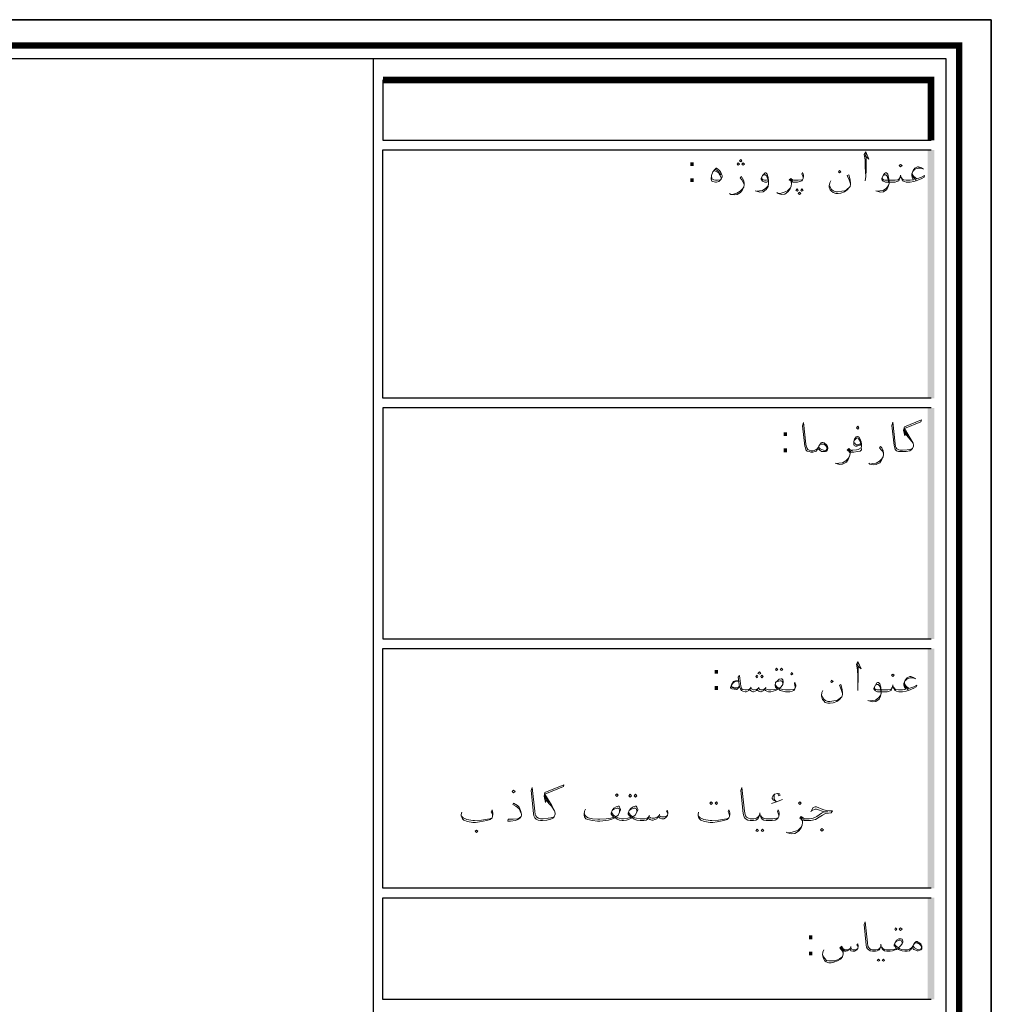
# Model space of a CAD drawing. Header units: metres. Extents: x 5.7 to 89.8, y 4 to 63.5.
# Tile 23 of 23: x 69.4 to 89.8, y 42.9 to 63.5. Entities that reach past the tile are written whole.
import ezdxf

# ---------------------------------------------------------------- set-up
doc = ezdxf.new("R2010")
doc.units = ezdxf.units.M
doc.header["$MEASUREMENT"] = 0
for name, color, linetype in [('PDF9_KADR', 7, 'Continuous'), ('PDF9_Text', 7, 'Continuous'), ('PDF9_textt', 7, 'Continuous')]:
    doc.layers.add(name, color=color, linetype=linetype)
doc.styles.add('PDF B Mitra', font='BMITRA.TTF')

msp = doc.modelspace()

# ---------------------------------------------------------------- linework, layer by layer
at = {"layer": 'PDF9_KADR', "lineweight": 25}
for points in [[(5.695, 4.013), (89.785, 4.013), (89.785, 63.476), (5.695, 63.476)], [(5.695, 63.476), (89.785, 63.476), (89.785, 4.013), (5.695, 4.013)], [(6.514, 4.832), (88.841, 4.832), (88.841, 62.657), (6.514, 62.657)]]:
    msp.add_lwpolyline(points, close=True, dxfattribs=at)
at = {"layer": 'PDF9_KADR', "lineweight": 0, "const_width": 0.135}
msp.add_lwpolyline([(6.235, 62.937), (6.235, 4.552), (89.111, 4.552), (89.111, 62.937)], close=True, dxfattribs=at)
at = {"layer": 'PDF9_KADR', "lineweight": 25}
for points in [[(76.851, 4.832), (76.851, 62.657)], [(77.053, 62.214), (77.053, 60.953), (88.524, 60.953)], [(88.524, 55.55), (77.053, 55.55), (77.053, 60.75), (88.524, 60.75)], [(88.524, 55.347), (77.053, 55.347), (77.053, 50.512), (88.524, 50.512)], [(88.524, 45.292), (77.053, 45.292), (77.053, 50.31), (88.524, 50.31)], [(88.524, 42.962), (77.053, 42.962), (77.053, 45.09), (88.524, 45.09)]]:
    msp.add_lwpolyline(points, dxfattribs=at)
at = {"layer": 'PDF9_KADR', "lineweight": 0, "const_width": 0.135}
msp.add_lwpolyline([(88.524, 60.953), (88.524, 62.214), (77.053, 62.214)], dxfattribs=at)
at = {"layer": 'PDF9_KADR', "transparency": 33554559}
for points in [[(88.456, 55.55), (88.591, 55.55), (88.456, 60.75)], [(88.591, 55.55), (88.456, 60.75), (88.591, 60.75)], [(88.456, 50.512), (88.591, 50.512), (88.456, 55.347)], [(88.591, 50.512), (88.456, 55.347), (88.591, 55.347)], [(88.456, 45.292), (88.591, 45.292), (88.456, 50.31)], [(88.591, 45.292), (88.456, 50.31), (88.591, 50.31)], [(88.456, 42.962), (88.591, 42.962), (88.456, 45.09)], [(88.591, 42.962), (88.456, 45.09), (88.591, 45.09)]]:
    msp.add_solid(points, dxfattribs=at)
at = {"layer": 'PDF9_textt', "lineweight": 20}
for points in [[(87.137, 60.635), (87.223, 60.558), (87.156, 60.712), (87.127, 60.654), (87.146, 60.539), (87.146, 60.394), (87.156, 60.192), (87.146, 60.105)], [(87.156, 60.192), (87.166, 60.336), (87.166, 60.567), (87.156, 60.673)], [(84.112, 60.124), (84.055, 60.115), (84.016, 60.115), (83.978, 60.124), (83.939, 60.144), (83.929, 60.211)], [(83.987, 60.317), (84.026, 60.298), (84.074, 60.269), (84.103, 60.221), (84.132, 60.173), (84.132, 60.144)], [(84.016, 60.346), (84.064, 60.307), (84.103, 60.259), (84.122, 60.23)], [(85.114, 60.086), (85.085, 60.076), (85.047, 60.076), (85.018, 60.086), (84.999, 60.095), (84.979, 60.115), (84.97, 60.134), (84.97, 60.153), (84.999, 60.211), (85.037, 60.259), (85.047, 60.269), (85.066, 60.269), (85.095, 60.24), (85.114, 60.173), (85.124, 60.105), (85.124, 60.047), (85.114, 59.98), (85.076, 59.922), (85.008, 59.874), (84.941, 59.864), (84.873, 59.884), (84.844, 59.893)], [(84.999, 60.211), (85.018, 60.221), (85.037, 60.23), (85.056, 60.23), (85.085, 60.201), (85.104, 60.153), (85.114, 60.124), (85.124, 60.047), (85.114, 59.999), (85.066, 59.951), (84.999, 59.903), (84.931, 59.893), (84.883, 59.884)], [(85.846, 60.153), (85.846, 60.182), (85.836, 60.211), (85.817, 60.24), (85.836, 60.278), (85.846, 60.25), (85.856, 60.211), (85.856, 60.192), (85.846, 60.153), (85.836, 60.124), (85.817, 60.105), (85.779, 60.086), (85.731, 60.076), (85.663, 60.076), (85.634, 60.076), (85.605, 60.086), (85.605, 60.047), (85.596, 59.99), (85.576, 59.932), (85.528, 59.874), (85.461, 59.826), (85.393, 59.816), (85.326, 59.835), (85.297, 59.855)], [(86.838, 60.038), (86.809, 60.124), (86.771, 60.211), (86.8, 60.23), (86.828, 60.124), (86.838, 60.047), (86.838, 60.028), (86.828, 59.98), (86.819, 59.97), (86.771, 59.912), (86.713, 59.874), (86.636, 59.845), (86.578, 59.835), (86.53, 59.835), (86.472, 59.855), (86.443, 59.884), (86.414, 59.912), (86.395, 59.97), (86.395, 59.999), (86.405, 60.057), (86.424, 60.105)], [(88.129, 60.269), (88.138, 60.23), (88.167, 60.192), (88.225, 60.144), (88.321, 60.182), (88.389, 60.211), (88.379, 60.182), (88.331, 60.153), (88.215, 60.105), (88.167, 60.086), (88.09, 60.076), (88.061, 60.076), (88.003, 60.076), (87.965, 60.086), (87.926, 60.105), (87.917, 60.124), (87.898, 60.173), (87.888, 60.221), (87.878, 60.173), (87.859, 60.124), (87.849, 60.105), (87.811, 60.086), (87.772, 60.076), (87.715, 60.076), (87.57, 60.076), (87.541, 60.086), (87.522, 60.095), (87.503, 60.115), (87.493, 60.134), (87.493, 60.153), (87.522, 60.211), (87.551, 60.259), (87.57, 60.269), (87.589, 60.269), (87.618, 60.24), (87.637, 60.173), (87.647, 60.105), (87.647, 60.047), (87.628, 59.98), (87.599, 59.922), (87.532, 59.874), (87.464, 59.864), (87.387, 59.884), (87.368, 59.893)], [(87.522, 60.211), (87.541, 60.221), (87.56, 60.23), (87.58, 60.23), (87.609, 60.201), (87.618, 60.153), (87.628, 60.124), (87.647, 60.047), (87.628, 59.999), (87.589, 59.951), (87.522, 59.903), (87.455, 59.893), (87.397, 59.884)], [(88.369, 60.346), (88.321, 60.375), (88.264, 60.394), (88.244, 60.394), (88.186, 60.365), (88.148, 60.317), (88.119, 60.25), (88.119, 60.211), (88.129, 60.173), (88.158, 60.124), (88.138, 60.124), (88.09, 60.115), (88.061, 60.115), (88.003, 60.115), (87.946, 60.124), (87.926, 60.134), (87.907, 60.163)], [(88.206, 60.115), (88.167, 60.163), (88.129, 60.211)], [(88.148, 60.307), (88.186, 60.346), (88.254, 60.365), (88.302, 60.365), (88.35, 60.356)], [(84.613, 60.038), (84.594, 60.076), (84.565, 60.124), (84.527, 60.163), (84.556, 60.192), (84.575, 60.153), (84.604, 60.105), (84.613, 60.047), (84.613, 60.028), (84.604, 59.97), (84.575, 59.912), (84.536, 59.855), (84.469, 59.816), (84.401, 59.807), (84.334, 59.816), (84.305, 59.835)], [(85.114, 60.124), (85.076, 60.115), (85.037, 60.115), (85.008, 60.124), (84.989, 60.134), (84.979, 60.163)], [(85.605, 60.047), (85.596, 60.076), (85.586, 60.105), (85.557, 60.124), (85.586, 60.153), (85.625, 60.124), (85.653, 60.115), (85.663, 60.115), (85.74, 60.115), (85.817, 60.124), (85.836, 60.124)], [(85.634, 60.095), (85.596, 60.115), (85.576, 60.134)], [(86.405, 59.999), (86.414, 59.97), (86.443, 59.922), (86.482, 59.893), (86.53, 59.874), (86.568, 59.874), (86.655, 59.884), (86.713, 59.893), (86.761, 59.922), (86.819, 59.97)], [(87.869, 60.163), (87.849, 60.134), (87.83, 60.124), (87.772, 60.115), (87.715, 60.115), (87.56, 60.115), (87.532, 60.124), (87.512, 60.134), (87.503, 60.163)], [(84.334, 59.816), (84.392, 59.826), (84.459, 59.845), (84.527, 59.884), (84.575, 59.932), (84.604, 59.97)], [(85.336, 59.835), (85.384, 59.845), (85.451, 59.864), (85.519, 59.893), (85.576, 59.951), (85.596, 59.99)], [(88.138, 54.5), (88.081, 54.48), (88.023, 54.471), (87.926, 54.461), (87.888, 54.461), (87.878, 54.461), (87.849, 54.471), (87.811, 54.49), (87.792, 54.509), (87.782, 54.538), (87.772, 54.596), (87.724, 55.049), (87.705, 54.981), (87.753, 54.558), (87.763, 54.509), (87.772, 54.48), (87.801, 54.452), (87.84, 54.432), (87.878, 54.432), (87.888, 54.432), (87.926, 54.432), (88.003, 54.432), (88.081, 54.452), (88.109, 54.471), (88.138, 54.5), (88.158, 54.548), (88.158, 54.567), (88.148, 54.606), (88.09, 54.712), (87.965, 54.914), (88.312, 55.058), (88.321, 55.097), (87.965, 54.952), (87.946, 54.885), (87.975, 54.76), (87.965, 54.914)], [(86.154, 54.5), (86.135, 54.461), (86.125, 54.442), (86.097, 54.432), (86.048, 54.423), (86.019, 54.423), (86.01, 54.423), (85.971, 54.432), (85.933, 54.442), (85.904, 54.471), (85.894, 54.509), (85.885, 54.548), (85.836, 54.972), (85.856, 55.039), (85.904, 54.586), (85.914, 54.529), (85.923, 54.509), (85.942, 54.48), (85.971, 54.461), (86.01, 54.452), (86.019, 54.452), (86.058, 54.452), (86.116, 54.471), (86.145, 54.5), (86.164, 54.519)], [(87.975, 54.856), (88.042, 54.76)], [(87.069, 54.586), (87.04, 54.567), (87.011, 54.558), (86.973, 54.548), (86.944, 54.548), (86.915, 54.558), (86.906, 54.577), (86.906, 54.586), (86.906, 54.644), (86.925, 54.692), (86.954, 54.741), (86.983, 54.75), (86.992, 54.75), (87.011, 54.741), (87.04, 54.692), (87.06, 54.635), (87.069, 54.586), (87.069, 54.548), (87.06, 54.509), (87.002, 54.48), (86.963, 54.471), (86.877, 54.461), (86.857, 54.461)], [(86.925, 54.673), (86.963, 54.712), (86.992, 54.721), (87.011, 54.692), (87.05, 54.635), (87.05, 54.606), (87.04, 54.586), (87.021, 54.586), (86.992, 54.577), (86.963, 54.577), (86.944, 54.586), (86.925, 54.615)], [(87.975, 54.818), (88.081, 54.692), (88.148, 54.606)], [(86.183, 54.558), (86.202, 54.586), (86.231, 54.586), (86.26, 54.586), (86.289, 54.586), (86.299, 54.577), (86.328, 54.548), (86.347, 54.509), (86.347, 54.5), (86.328, 54.461), (86.308, 54.452), (86.27, 54.461), (86.202, 54.49), (86.174, 54.519)], [(87.069, 54.5), (87.069, 54.471), (87.04, 54.442), (86.983, 54.432), (86.906, 54.423), (86.877, 54.423), (86.848, 54.423), (86.828, 54.432), (86.828, 54.384), (86.819, 54.336), (86.79, 54.269), (86.751, 54.211), (86.674, 54.172), (86.607, 54.163), (86.54, 54.182), (86.52, 54.192)], [(86.828, 54.394), (86.819, 54.423), (86.8, 54.442), (86.771, 54.461), (86.8, 54.5), (86.838, 54.461), (86.867, 54.452), (86.877, 54.452)], [(86.848, 54.432), (86.819, 54.452), (86.79, 54.48)], [(87.532, 54.384), (87.512, 54.432), (87.483, 54.471), (87.445, 54.509), (87.464, 54.538), (87.493, 54.509), (87.522, 54.452), (87.532, 54.403), (87.532, 54.375), (87.522, 54.326), (87.493, 54.269), (87.455, 54.201), (87.377, 54.163), (87.31, 54.153), (87.243, 54.172), (87.223, 54.192)], [(86.549, 54.182), (86.597, 54.192), (86.674, 54.201), (86.742, 54.24), (86.79, 54.288), (86.819, 54.336)], [(87.252, 54.172), (87.3, 54.182), (87.377, 54.192), (87.445, 54.23), (87.493, 54.278), (87.522, 54.326)], [(86.973, 49.963), (87.06, 49.886), (86.992, 50.041), (86.963, 49.983), (86.983, 49.867), (86.992, 49.723), (86.992, 49.52), (86.992, 49.434)], [(86.992, 49.52), (87.002, 49.665), (87.002, 49.896), (86.992, 50.012)], [(85.682, 49.482), (85.682, 49.511), (85.673, 49.54), (85.663, 49.569), (85.673, 49.607), (85.682, 49.578), (85.692, 49.54), (85.692, 49.52), (85.682, 49.482), (85.673, 49.463), (85.653, 49.434), (85.615, 49.414), (85.567, 49.405), (85.499, 49.405), (85.48, 49.405), (85.422, 49.414), (85.365, 49.434), (85.345, 49.453), (85.336, 49.463), (85.307, 49.453), (85.268, 49.434), (85.22, 49.414), (85.172, 49.405), (85.153, 49.405), (85.124, 49.405), (85.085, 49.414), (85.056, 49.434), (85.037, 49.463), (85.027, 49.434), (84.999, 49.414), (84.97, 49.405), (84.96, 49.405), (84.922, 49.414), (84.902, 49.434), (84.893, 49.463), (84.873, 49.434), (84.844, 49.414), (84.806, 49.405), (84.796, 49.405), (84.767, 49.414), (84.748, 49.434), (84.729, 49.463), (84.71, 49.434), (84.681, 49.414), (84.652, 49.405), (84.642, 49.405), (84.633, 49.405), (84.584, 49.414), (84.556, 49.434), (84.536, 49.463), (84.517, 49.511), (84.488, 49.713), (84.517, 49.742), (84.546, 49.52), (84.556, 49.482), (84.565, 49.463), (84.584, 49.453), (84.633, 49.443), (84.642, 49.443), (84.661, 49.443), (84.7, 49.453), (84.729, 49.463), (84.748, 49.482), (84.767, 49.463), (84.806, 49.443), (84.825, 49.443), (84.873, 49.453), (84.893, 49.463), (84.912, 49.482), (84.941, 49.453), (84.96, 49.443), (84.999, 49.443), (85.037, 49.463), (85.056, 49.482), (85.066, 49.463), (85.095, 49.453), (85.124, 49.443), (85.153, 49.443), (85.172, 49.443), (85.249, 49.453), (85.307, 49.463), (85.268, 49.501), (85.259, 49.53), (85.259, 49.54), (85.268, 49.597), (85.307, 49.636), (85.345, 49.665), (85.384, 49.675), (85.403, 49.675), (85.422, 49.655), (85.432, 49.617), (85.432, 49.607), (85.422, 49.559), (85.384, 49.511), (85.345, 49.472), (85.374, 49.463), (85.413, 49.453), (85.48, 49.443), (85.499, 49.443), (85.576, 49.443), (85.653, 49.453), (85.673, 49.463)], [(88.206, 49.675), (88.158, 49.703), (88.1, 49.723), (88.081, 49.723), (88.023, 49.694), (87.984, 49.646), (87.955, 49.578), (87.955, 49.54), (87.965, 49.501), (87.994, 49.463), (87.975, 49.453), (87.926, 49.443), (87.898, 49.443), (87.84, 49.443), (87.782, 49.453), (87.763, 49.463), (87.743, 49.492)], [(87.984, 49.636), (88.023, 49.675), (88.09, 49.694), (88.138, 49.694), (88.186, 49.684)], [(84.498, 49.636), (84.43, 49.636), (84.411, 49.626), (84.392, 49.617), (84.344, 49.549), (84.324, 49.492), (84.324, 49.482), (84.353, 49.463), (84.45, 49.453), (84.459, 49.453), (84.517, 49.511)], [(84.498, 49.626), (84.421, 49.617), (84.392, 49.597), (84.344, 49.54), (84.344, 49.53), (84.353, 49.511), (84.382, 49.501), (84.488, 49.492), (84.517, 49.52)], [(84.45, 49.463), (84.344, 49.492)], [(84.758, 49.501), (84.748, 49.482)], [(84.922, 49.501), (84.912, 49.482)], [(85.066, 49.501), (85.056, 49.482)], [(85.422, 49.559), (85.422, 49.597), (85.403, 49.626), (85.384, 49.636), (85.365, 49.636), (85.307, 49.617), (85.268, 49.597)], [(85.268, 49.559), (85.268, 49.54), (85.297, 49.511), (85.345, 49.472)], [(86.674, 49.366), (86.645, 49.453), (86.607, 49.54), (86.636, 49.559), (86.665, 49.453), (86.674, 49.376), (86.674, 49.357), (86.665, 49.309), (86.655, 49.299), (86.607, 49.241), (86.549, 49.203), (86.472, 49.174), (86.414, 49.164), (86.366, 49.164), (86.308, 49.183), (86.28, 49.212), (86.251, 49.241), (86.231, 49.309), (86.231, 49.328), (86.241, 49.386), (86.26, 49.434)], [(87.965, 49.597), (87.975, 49.559), (88.003, 49.52), (88.061, 49.472), (88.167, 49.511), (88.225, 49.54), (88.215, 49.511), (88.167, 49.482), (88.052, 49.434), (88.003, 49.414), (87.926, 49.405), (87.898, 49.405), (87.849, 49.405), (87.801, 49.414), (87.772, 49.434), (87.753, 49.463), (87.734, 49.501), (87.724, 49.549), (87.715, 49.501), (87.695, 49.463), (87.686, 49.434), (87.647, 49.414), (87.609, 49.405), (87.551, 49.405), (87.406, 49.405), (87.377, 49.414), (87.358, 49.424), (87.339, 49.443), (87.329, 49.463), (87.329, 49.482), (87.358, 49.54), (87.387, 49.588), (87.406, 49.597), (87.426, 49.597), (87.455, 49.569), (87.474, 49.501), (87.483, 49.434), (87.483, 49.376), (87.464, 49.309), (87.435, 49.251), (87.368, 49.203), (87.3, 49.193), (87.223, 49.212), (87.204, 49.222)], [(87.358, 49.54), (87.377, 49.549), (87.397, 49.559), (87.416, 49.559), (87.445, 49.53), (87.464, 49.482), (87.464, 49.463), (87.483, 49.376), (87.464, 49.328), (87.426, 49.28), (87.358, 49.231), (87.291, 49.222), (87.233, 49.212)], [(87.705, 49.492), (87.695, 49.463), (87.666, 49.453), (87.618, 49.443), (87.551, 49.443), (87.397, 49.443), (87.368, 49.453), (87.349, 49.463), (87.339, 49.492)], [(88.042, 49.443), (88.003, 49.492), (87.965, 49.54)], [(86.241, 49.328), (86.251, 49.299), (86.28, 49.251), (86.318, 49.222), (86.366, 49.203), (86.405, 49.203), (86.491, 49.212), (86.549, 49.222), (86.597, 49.251), (86.655, 49.299)], [(80.636, 46.785), (80.568, 46.766), (80.51, 46.756), (80.404, 46.747), (80.356, 46.747), (80.347, 46.747), (80.308, 46.756), (80.27, 46.776), (80.25, 46.804), (80.241, 46.833), (80.231, 46.901), (80.173, 47.402), (80.154, 47.334), (80.202, 46.853), (80.212, 46.804), (80.231, 46.766), (80.26, 46.737), (80.299, 46.718), (80.347, 46.708), (80.356, 46.708), (80.395, 46.708), (80.482, 46.718), (80.568, 46.737), (80.607, 46.756), (80.636, 46.785), (80.655, 46.843), (80.655, 46.862), (80.645, 46.91), (80.587, 47.026), (80.443, 47.257), (80.828, 47.421), (80.838, 47.459), (80.443, 47.296), (80.424, 47.219), (80.453, 47.084), (80.443, 47.257)], [(85.336, 46.795), (85.336, 46.824), (85.326, 46.862), (85.307, 46.891), (85.326, 46.93), (85.336, 46.901), (85.345, 46.853), (85.345, 46.833), (85.336, 46.795), (85.326, 46.766), (85.297, 46.737), (85.259, 46.718), (85.201, 46.708), (85.124, 46.708), (85.076, 46.708), (85.027, 46.718), (84.989, 46.737), (84.97, 46.766), (84.95, 46.814), (84.941, 46.872), (84.931, 46.814), (84.912, 46.766), (84.893, 46.737), (84.854, 46.718), (84.806, 46.708), (84.748, 46.708), (84.739, 46.708), (84.69, 46.718), (84.652, 46.737), (84.623, 46.766), (84.604, 46.804), (84.594, 46.853), (84.546, 47.334), (84.565, 47.402), (84.623, 46.901), (84.633, 46.833), (84.642, 46.804), (84.661, 46.776), (84.7, 46.756), (84.739, 46.747), (84.748, 46.747), (84.816, 46.747), (84.873, 46.756), (84.902, 46.776), (84.922, 46.804)], [(85.326, 47.257), (85.336, 47.228), (85.365, 47.238), (85.355, 47.267), (85.326, 47.276), (85.307, 47.276), (85.249, 47.257), (85.21, 47.219), (85.201, 47.19), (85.201, 47.17), (85.23, 47.132), (85.287, 47.103), (85.182, 47.064), (85.287, 47.103), (85.413, 47.151)], [(85.287, 47.103), (85.249, 47.142), (85.239, 47.18), (85.239, 47.219), (85.249, 47.257)], [(79.952, 46.843), (79.923, 46.901), (79.894, 46.959), (79.836, 47.007), (79.769, 47.045), (79.788, 47.074), (79.865, 47.026), (79.904, 46.987), (79.933, 46.92), (79.952, 46.843), (79.952, 46.824), (79.942, 46.795), (79.923, 46.766), (79.875, 46.727), (79.827, 46.708), (79.721, 46.698), (79.663, 46.698), (79.672, 46.737), (79.778, 46.737), (79.865, 46.747), (79.913, 46.766), (79.942, 46.795)], [(80.453, 47.19), (80.53, 47.084)], [(80.453, 47.142), (80.578, 47.007), (80.645, 46.91)], [(81.271, 46.853), (81.281, 46.824), (81.31, 46.785), (81.348, 46.766), (81.435, 46.747), (81.551, 46.737), (81.589, 46.737), (81.724, 46.747), (81.82, 46.756), (81.888, 46.776), (81.849, 46.814), (81.83, 46.843), (81.83, 46.862), (81.849, 46.92), (81.888, 46.968), (81.936, 46.997), (81.974, 47.007), (81.994, 47.007), (82.003, 46.987), (82.023, 46.949), (82.023, 46.93), (82.003, 46.881), (81.974, 46.824), (81.926, 46.785), (81.965, 46.766), (81.994, 46.756), (82.042, 46.747), (82.071, 46.747), (82.09, 46.747), (82.177, 46.756), (82.244, 46.776), (82.206, 46.814), (82.186, 46.843), (82.186, 46.862), (82.206, 46.92), (82.244, 46.968), (82.292, 46.997), (82.331, 47.007), (82.35, 47.007), (82.369, 46.987), (82.388, 46.949), (82.388, 46.93), (82.369, 46.881), (82.331, 46.824), (82.283, 46.785), (82.321, 46.766), (82.36, 46.756), (82.437, 46.747), (82.456, 46.747), (82.533, 46.747), (82.581, 46.756), (82.61, 46.776), (82.62, 46.795), (82.649, 46.766), (82.687, 46.756), (82.735, 46.756), (82.783, 46.776), (82.812, 46.795), (82.832, 46.814), (82.851, 46.795), (82.88, 46.785), (82.937, 46.785), (82.976, 46.795), (83.005, 46.814)], [(79.345, 46.795), (79.345, 46.824), (79.335, 46.862), (79.316, 46.891), (79.335, 46.93), (79.345, 46.901), (79.355, 46.853), (79.355, 46.833), (79.345, 46.795), (79.335, 46.766), (79.297, 46.727), (79.229, 46.708), (79.075, 46.679), (78.989, 46.67), (78.931, 46.67), (78.825, 46.689), (78.748, 46.718), (78.719, 46.747), (78.7, 46.776), (78.69, 46.804), (78.69, 46.833), (78.7, 46.881)], [(78.69, 46.804), (78.729, 46.766), (78.806, 46.727), (78.931, 46.708), (78.969, 46.708), (79.114, 46.718), (79.239, 46.737), (79.287, 46.747), (79.335, 46.766)], [(83.015, 46.853), (82.986, 46.901), (83.005, 46.92), (83.015, 46.872), (83.015, 46.853), (83.005, 46.814), (82.986, 46.785), (82.966, 46.766), (82.928, 46.747), (82.889, 46.747), (82.851, 46.756), (82.822, 46.776), (82.812, 46.795), (82.783, 46.747), (82.745, 46.727), (82.706, 46.718), (82.677, 46.718), (82.639, 46.727), (82.62, 46.747), (82.61, 46.776), (82.591, 46.737), (82.562, 46.718), (82.514, 46.708), (82.456, 46.708), (82.437, 46.708), (82.369, 46.718), (82.311, 46.737), (82.283, 46.756), (82.273, 46.776), (82.244, 46.756), (82.206, 46.737), (82.148, 46.718), (82.09, 46.708), (82.071, 46.708), (82.061, 46.708), (82.003, 46.718), (81.955, 46.737), (81.926, 46.756), (81.917, 46.776), (81.888, 46.756), (81.84, 46.737), (81.772, 46.718), (81.714, 46.708), (81.589, 46.698), (81.541, 46.698), (81.435, 46.708), (81.339, 46.727), (81.3, 46.747), (81.271, 46.785), (81.262, 46.824), (81.262, 46.843), (81.271, 46.901), (81.291, 46.949)], [(81.84, 46.881), (81.849, 46.853), (81.878, 46.824), (81.926, 46.785)], [(82.003, 46.881), (82.003, 46.92), (81.994, 46.959), (81.974, 46.968), (81.955, 46.968), (81.888, 46.949), (81.849, 46.92)], [(82.196, 46.881), (82.206, 46.853), (82.234, 46.824), (82.283, 46.785)], [(82.369, 46.881), (82.369, 46.92), (82.35, 46.959), (82.331, 46.968), (82.311, 46.968), (82.244, 46.949), (82.206, 46.92)], [(82.629, 46.814), (82.62, 46.795)], [(82.841, 46.843), (82.832, 46.814)], [(84.305, 46.795), (84.305, 46.824), (84.295, 46.862), (84.276, 46.891), (84.295, 46.93), (84.305, 46.901), (84.315, 46.853), (84.315, 46.833), (84.305, 46.795), (84.295, 46.766), (84.257, 46.727), (84.19, 46.708), (84.045, 46.679), (83.958, 46.67), (83.901, 46.67), (83.785, 46.689), (83.708, 46.718), (83.679, 46.747), (83.66, 46.776), (83.65, 46.804), (83.65, 46.833), (83.66, 46.881)], [(83.65, 46.804), (83.689, 46.766), (83.766, 46.727), (83.901, 46.708), (83.939, 46.708), (84.074, 46.718), (84.199, 46.737), (84.247, 46.747), (84.295, 46.766)], [(84.96, 46.804), (84.979, 46.776), (85.008, 46.756), (85.066, 46.747), (85.124, 46.747), (85.21, 46.747), (85.297, 46.756), (85.326, 46.766)], [(86.01, 46.891), (86.058, 46.978), (86.097, 46.997), (86.125, 46.997), (86.26, 46.939), (86.328, 46.92), (86.385, 46.91), (86.462, 46.91), (86.434, 46.872), (86.376, 46.862), (86.318, 46.853), (86.251, 46.824), (86.183, 46.776), (86.106, 46.727), (86.01, 46.708), (85.894, 46.708), (85.865, 46.708), (85.836, 46.718), (85.836, 46.67), (85.827, 46.612), (85.798, 46.544), (85.75, 46.487), (85.673, 46.438), (85.596, 46.429), (85.519, 46.448), (85.49, 46.467)], [(85.836, 46.679), (85.827, 46.708), (85.808, 46.737), (85.779, 46.756), (85.808, 46.795), (85.856, 46.756), (85.885, 46.747), (85.894, 46.747), (85.971, 46.747), (86.058, 46.756), (86.135, 46.795), (86.231, 46.862), (86.289, 46.891), (86.366, 46.891), (86.289, 46.891), (86.125, 46.949), (86.097, 46.949), (86.039, 46.92)], [(85.528, 46.448), (85.586, 46.458), (85.663, 46.477), (85.74, 46.506), (85.798, 46.564), (85.827, 46.612)], [(85.865, 46.727), (85.827, 46.747), (85.798, 46.776)], [(88.129, 44.05), (88.109, 44.011), (88.09, 44.002), (88.071, 43.982), (88.023, 43.973), (87.994, 43.973), (87.975, 43.973), (87.917, 43.982), (87.859, 44.002), (87.84, 44.011), (87.83, 44.031), (87.801, 44.011), (87.772, 44.002), (87.715, 43.982), (87.666, 43.973), (87.647, 43.973), (87.599, 43.973), (87.551, 43.982), (87.522, 44.002), (87.503, 44.021), (87.483, 44.069), (87.474, 44.117), (87.474, 44.069), (87.455, 44.021), (87.435, 44.002), (87.397, 43.982), (87.358, 43.973), (87.31, 43.973), (87.3, 43.973), (87.252, 43.982), (87.223, 44.002), (87.194, 44.021), (87.175, 44.06), (87.166, 44.098), (87.127, 44.531), (87.146, 44.589), (87.194, 44.146), (87.204, 44.079), (87.214, 44.06), (87.233, 44.031), (87.262, 44.011), (87.3, 44.002), (87.31, 44.002), (87.368, 44.002), (87.416, 44.011), (87.445, 44.031), (87.464, 44.06)], [(87.002, 44.069), (86.973, 44.108), (86.992, 44.127), (87.002, 44.079), (87.002, 44.069), (86.992, 44.031), (86.973, 44.002), (86.954, 43.992), (86.925, 43.973), (86.886, 43.973), (86.848, 43.982), (86.838, 44.002), (86.828, 44.031), (86.8, 44.002), (86.771, 43.982), (86.742, 43.973), (86.723, 43.973), (86.684, 43.992), (86.636, 44.06)], [(87.493, 44.06), (87.512, 44.031), (87.541, 44.011), (87.589, 44.002), (87.647, 44.002), (87.666, 44.002), (87.743, 44.011), (87.801, 44.031), (87.772, 44.069), (87.753, 44.088), (87.753, 44.108), (87.772, 44.156), (87.801, 44.204), (87.849, 44.233), (87.878, 44.233), (87.898, 44.233), (87.917, 44.223), (87.936, 44.185), (87.936, 44.165), (87.917, 44.127), (87.878, 44.079), (87.84, 44.04), (87.869, 44.021), (87.907, 44.011), (87.975, 44.002), (87.994, 44.002), (88.032, 44.002), (88.09, 44.021), (88.119, 44.05), (88.138, 44.079)], [(87.763, 44.127), (87.772, 44.098), (87.792, 44.079), (87.84, 44.04)], [(87.917, 44.127), (87.917, 44.156), (87.898, 44.194), (87.878, 44.204), (87.859, 44.204), (87.801, 44.185), (87.772, 44.156)], [(88.158, 44.108), (88.177, 44.137), (88.206, 44.146), (88.235, 44.146), (88.254, 44.137), (88.273, 44.127), (88.302, 44.098), (88.321, 44.06), (88.321, 44.05), (88.302, 44.011), (88.283, 44.002), (88.244, 44.011), (88.177, 44.04), (88.148, 44.079)], [(86.684, 43.992), (86.684, 43.934), (86.684, 43.915), (86.674, 43.857), (86.626, 43.809), (86.568, 43.771), (86.491, 43.742), (86.434, 43.732), (86.385, 43.732), (86.328, 43.751), (86.299, 43.771), (86.27, 43.819), (86.251, 43.896), (86.26, 43.954), (86.28, 44.002)], [(86.684, 43.934), (86.674, 43.973), (86.617, 44.04), (86.655, 44.079), (86.674, 44.04), (86.684, 44.021), (86.723, 44.002), (86.761, 44.002), (86.8, 44.011), (86.828, 44.031), (86.848, 44.05), (86.867, 44.011), (86.896, 44.002), (86.925, 44.002), (86.963, 44.011), (86.992, 44.031)], [(86.848, 44.069), (86.848, 44.05)], [(86.251, 43.905), (86.27, 43.857), (86.299, 43.819), (86.337, 43.78), (86.385, 43.771), (86.424, 43.771), (86.511, 43.771), (86.568, 43.79), (86.617, 43.819), (86.674, 43.857)]]:
    msp.add_lwpolyline(points, dxfattribs=at)
for points in [[(84.488, 60.433), (84.517, 60.452), (84.488, 60.481), (84.469, 60.452)], [(84.546, 60.5), (84.565, 60.519), (84.546, 60.548), (84.517, 60.519)], [(84.594, 60.433), (84.623, 60.452), (84.594, 60.481), (84.565, 60.452)], [(87.888, 60.394), (87.917, 60.423), (87.888, 60.442), (87.859, 60.423)], [(84.026, 60.365), (84.035, 60.365), (84.093, 60.317), (84.122, 60.278), (84.141, 60.24), (84.151, 60.211), (84.151, 60.182), (84.132, 60.134), (84.112, 60.115), (84.084, 60.086), (84.035, 60.076), (84.016, 60.076), (83.958, 60.086), (83.939, 60.095), (83.929, 60.115), (83.92, 60.134), (83.92, 60.144), (83.929, 60.211), (83.958, 60.288), (83.997, 60.336)], [(86.607, 60.317), (86.636, 60.288), (86.607, 60.269), (86.588, 60.288)], [(85.721, 59.932), (85.74, 59.903), (85.721, 59.884), (85.692, 59.903)], [(85.769, 59.864), (85.798, 59.835), (85.769, 59.816), (85.74, 59.835)], [(85.817, 59.932), (85.846, 59.903), (85.817, 59.884), (85.798, 59.903)], [(86.992, 54.904), (87.011, 54.933), (86.992, 54.962), (86.963, 54.933)], [(86.154, 54.5), (86.174, 54.548), (86.202, 54.586), (86.222, 54.615), (86.241, 54.625), (86.26, 54.625), (86.289, 54.615), (86.337, 54.577), (86.357, 54.538), (86.366, 54.509), (86.366, 54.5), (86.357, 54.471), (86.337, 54.442), (86.318, 54.432), (86.289, 54.432), (86.26, 54.432), (86.231, 54.432), (86.193, 54.461)], [(85.287, 49.896), (85.316, 49.867), (85.287, 49.848), (85.268, 49.867)], [(85.393, 49.896), (85.422, 49.867), (85.393, 49.848), (85.365, 49.867)], [(84.883, 49.694), (84.902, 49.723), (84.883, 49.752), (84.854, 49.723)], [(84.931, 49.771), (84.96, 49.79), (84.931, 49.819), (84.902, 49.79)], [(84.979, 49.694), (85.008, 49.723), (84.979, 49.752), (84.96, 49.723)], [(85.605, 49.761), (85.634, 49.78), (85.605, 49.809), (85.586, 49.78)], [(87.724, 49.723), (87.753, 49.752), (87.724, 49.771), (87.695, 49.752)], [(86.443, 49.646), (86.472, 49.617), (86.443, 49.597), (86.424, 49.617)], [(79.788, 47.286), (79.817, 47.315), (79.788, 47.344), (79.759, 47.315)], [(81.945, 47.209), (81.974, 47.238), (81.945, 47.267), (81.917, 47.238)], [(82.225, 47.257), (82.254, 47.228), (82.225, 47.199), (82.196, 47.228)], [(82.34, 47.257), (82.369, 47.228), (82.34, 47.199), (82.311, 47.228)], [(83.92, 47.103), (83.949, 47.074), (83.92, 47.045), (83.891, 47.074)], [(84.035, 47.103), (84.055, 47.074), (84.035, 47.045), (84.007, 47.074)], [(85.779, 47.045), (85.808, 47.074), (85.779, 47.103), (85.75, 47.074)], [(79.008, 46.458), (79.037, 46.487), (79.008, 46.506), (78.979, 46.487)], [(84.883, 46.525), (84.912, 46.496), (84.883, 46.477), (84.854, 46.496)], [(84.999, 46.525), (85.027, 46.496), (84.999, 46.477), (84.97, 46.496)], [(86.241, 46.487), (86.27, 46.515), (86.241, 46.544), (86.212, 46.515)], [(87.782, 44.464), (87.811, 44.435), (87.782, 44.406), (87.763, 44.435)], [(87.888, 44.464), (87.917, 44.435), (87.888, 44.406), (87.859, 44.435)], [(88.129, 44.05), (88.148, 44.098), (88.177, 44.146), (88.196, 44.165), (88.215, 44.175), (88.235, 44.175), (88.254, 44.165), (88.312, 44.127), (88.331, 44.088), (88.331, 44.06), (88.331, 44.05), (88.331, 44.021), (88.312, 44.002), (88.292, 43.992), (88.254, 43.982), (88.235, 43.982), (88.206, 43.992), (88.167, 44.011)], [(87.426, 43.809), (87.455, 43.78), (87.426, 43.761), (87.397, 43.78)], [(87.532, 43.809), (87.551, 43.78), (87.532, 43.761), (87.503, 43.78)]]:
    msp.add_lwpolyline(points, close=True, dxfattribs=at)

# ---------------------------------------------------------------- texts
at = {"layer": 'PDF9_Text', "char_height": 0.544, "attachment_point": 7, "style": 'PDF B Mitra'}
for insert in [(83.419, 60.075), (85.374, 54.421), (83.929, 49.442), (85.904, 43.885)]:
    msp.add_mtext(':', dxfattribs=dict(at, insert=insert))

doc.saveas('drawing.dxf')
